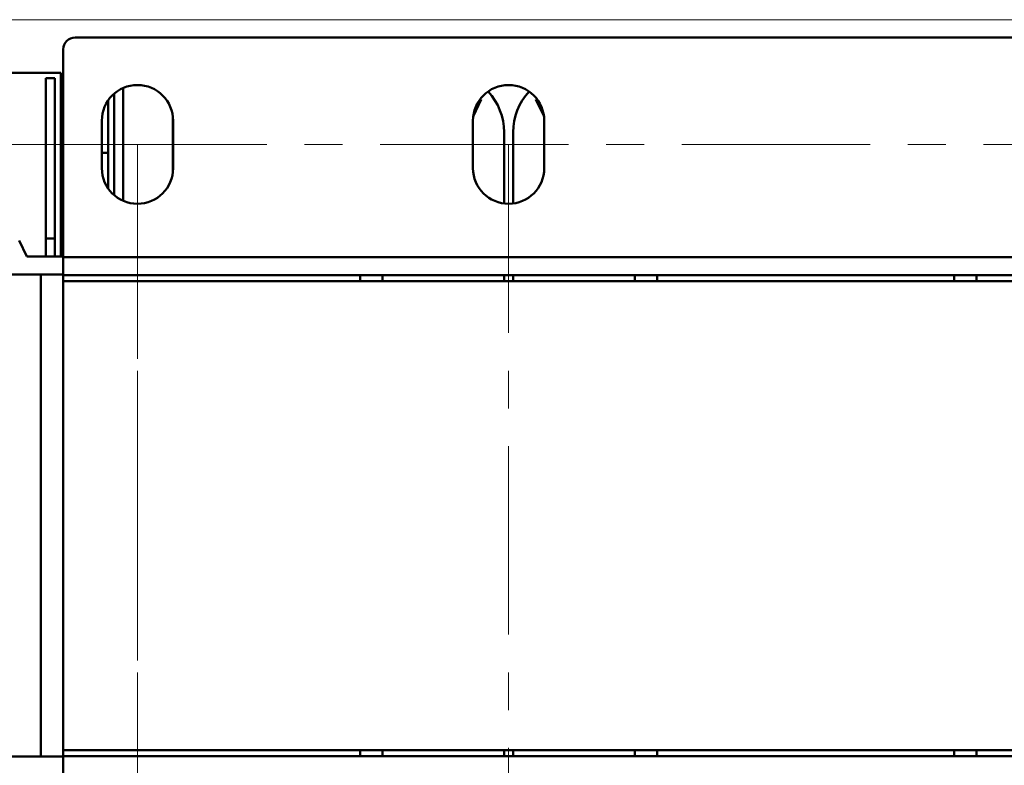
# Model space of a CAD drawing. Header units: millimetres. Extents: x 0 to 742, y 0 to 1050.
# Tile 7 of 9: x 169 to 334, y 817 to 942. Entities that reach past the tile are written whole.
import ezdxf

# ---------------------------------------------------------------- set-up
doc = ezdxf.new("R2010")
doc.units = ezdxf.units.MM
doc.header["$LTSCALE"] = 2.5
doc.linetypes.add('CENTERX2', pattern=[20.32, 12.7, -2.54, 2.54, -2.54])
doc.styles.add('SLDTEXTSTYLE0', font='TXT', dxfattribs={"width": 0.7})
doc.styles.add('SLDTEXTSTYLE1', font='TXT', dxfattribs={"width": 0.7, "bigfont": 'bigfont'})
doc.dimstyles.new('SLDDIMSTYLE0', dxfattribs={"dimtxt": 12.5, "dimasz": 12.5, "dimexe": 0, "dimexo": 0.0625, "dimgap": 3.125, "dimtad": 2, "dimdec": 1, "dimrnd": 1e-09, "dimzin": 12, "dimdsep": 46, "dimtxsty": 'SLDTEXTSTYLE0', "dimsah": 1, "dimcen": 0.09, "dimadec": 0, "dimazin": 3, "dimtfac": 1, "dimtdec": 3, "dimtofl": 0, "dimtmove": 0, "dimatfit": 3, "dimfxl": 1, "dimfrac": 2, "dimtolj": 1, "dimtzin": 12, "dimarcsym": 0})

# ---------------------------------------------------------------- blocks, each defined once
blk = doc.blocks.new('_D_2')
at = {"color": 7, "linetype": 'Continuous', "lineweight": 0}
for p, q in [((188.38, 921.23), (123.4, 921.23)), ((125.9, 921.23), (125.9, 796.23)), ((188.38, 796.23), (123.4, 796.23))]:
    blk.add_line(p, q, dxfattribs=at)
at = {"color": 7, "linetype": 'Continuous', "lineweight": 18}
for points in [[(125.9, 921.23), (123.98, 908.73), (127.83, 908.73)], [(125.9, 796.23), (127.83, 808.73), (123.98, 808.73)]]:
    blk.add_solid(points, dxfattribs=at)
at = {"color": 7, "linetype": 'Continuous', "lineweight": 18, "insert": (109.79, 852.51), "char_height": 12.5, "attachment_point": 1, "rotation": 90, "style": 'SLDTEXTSTYLE1'}
blk.add_mtext('Г1', dxfattribs=at)
blk = doc.blocks.new('_D_6')
at = {"color": 7, "linetype": 'Continuous', "lineweight": 0}
for p, q in [((475.88, 942.23), (103.4, 942.23)), ((105.9, 726.97), (105.9, 942.23)), ((320.43, 726.97), (103.4, 726.97))]:
    blk.add_line(p, q, dxfattribs=at)
at = {"color": 7, "linetype": 'Continuous', "lineweight": 18}
for points in [[(105.9, 942.23), (103.98, 929.73), (107.83, 929.73)], [(105.9, 726.97), (107.83, 739.47), (103.98, 739.47)]]:
    blk.add_solid(points, dxfattribs=at)
at = {"color": 7, "linetype": 'Continuous', "lineweight": 18, "insert": (89.79, 831.05), "char_height": 12.5, "attachment_point": 1, "rotation": 90, "style": 'SLDTEXTSTYLE1'}
blk.add_mtext('Г', dxfattribs=at)

msp = doc.modelspace()

# ---------------------------------------------------------------- linework, layer by layer
at = {"color": 7, "linetype": 'Continuous', "lineweight": 50}
for p, q in [((423.9, 939.23), (177.9, 939.23)), ((175.9, 937.23), (175.9, 902.23)), ((161.65, 933.28), (175.47, 933.28)), ((174.47, 932.38), (172.97, 932.38)), ((172.97, 905.38), (172.97, 932.38)), ((174.47, 905.38), (174.47, 932.38)), ((175.47, 902.38), (175.47, 933.28)), ((185.97, 911.74), (185.97, 930.71)), ((183.47, 928.65), (183.47, 913.81)), ((184.47, 912.7), (184.47, 929.76)), ((246.3, 928.77), (244.94, 925.91)), ((246.12, 928.86), (246.3, 928.77)), ((255.5, 928.77), (255.68, 928.86)), ((256.86, 925.91), (255.5, 928.77)), ((182.4, 917.23), (182.4, 925.23)), ((194.37, 916.63), (194.37, 925.83)), ((194.4, 925.23), (194.4, 917.23)), ((244.9, 917.23), (244.9, 925.23)), ((256.9, 925.23), (256.9, 917.23)), ((250.15, 923.28), (250.15, 911.28)), ((251.65, 911.28), (251.65, 923.28)), ((175.47, 919.83), (175.9, 919.83)), ((182.4, 919.83), (183.47, 919.83)), ((172.97, 902.38), (172.97, 905.38)), ((172.97, 905.38), (174.47, 905.38)), ((174.47, 905.38), (174.47, 902.38)), ((168.47, 905.04), (169.76, 902.33)), ((169.76, 902.33), (175.9, 902.33)), ((174.47, 902.38), (172.97, 902.38)), ((175.9, 902.83), (175.47, 902.83)), ((175.9, 902.38), (175.47, 902.38)), ((425.9, 902.23), (175.9, 902.23)), ((175.9, 902.23), (175.9, 899.23)), ((175.9, 899.32), (160.76, 899.32)), ((172.14, 818.14), (172.14, 899.32)), ((425.9, 899.23), (175.9, 899.23)), ((175.9, 898.23), (175.9, 899.23)), ((175.9, 899.23), (225.9, 899.23)), ((225.9, 899.23), (225.9, 898.23)), ((229.66, 899.23), (229.66, 898.23)), ((250.15, 899.23), (250.15, 898.23)), ((251.65, 898.23), (251.65, 899.23)), ((272.14, 898.23), (272.14, 899.23)), ((275.9, 898.23), (275.9, 899.23)), ((275.9, 899.23), (325.9, 899.23)), ((325.9, 899.23), (325.9, 898.23)), ((329.66, 899.23), (329.66, 898.23)), ((225.9, 898.23), (175.9, 898.23)), ((425.9, 898.23), (175.9, 898.23)), ((175.9, 819.23), (175.9, 898.23)), ((325.9, 898.23), (275.9, 898.23)), ((175.9, 818.23), (175.9, 819.23)), ((175.9, 819.23), (225.9, 819.23)), ((425.9, 819.23), (175.9, 819.23)), ((225.9, 819.23), (225.9, 818.23)), ((229.66, 819.23), (229.66, 818.23)), ((250.15, 819.23), (250.15, 818.23)), ((251.65, 818.23), (251.65, 819.23)), ((272.14, 818.23), (272.14, 819.23)), ((275.9, 818.23), (275.9, 819.23)), ((275.9, 819.23), (325.9, 819.23)), ((325.9, 819.23), (325.9, 818.23)), ((329.66, 819.23), (329.66, 818.23)), ((160.76, 818.14), (175.9, 818.14)), ((175.9, 818.23), (425.9, 818.23)), ((175.9, 818.23), (175.9, 815.23)), ((225.9, 818.23), (175.9, 818.23)), ((325.9, 818.23), (275.9, 818.23))]:
    msp.add_line(p, q, dxfattribs=at)
at = {"color": 7, "linetype": 'CENTERX2', "lineweight": 18}
for p, q in [((188.4, 921.23), (182.4, 921.23)), ((413.4, 921.23), (188.4, 921.23)), ((188.4, 921.23), (188.4, 796.23)), ((250.9, 921.23), (250.9, 796.23)), ((188.4, 796.23), (188.4, 891.53))]:
    msp.add_line(p, q, dxfattribs=at)
at = {"color": 7, "linetype": 'Continuous', "lineweight": 50}
for centre, radius, start, end in [((177.9, 937.23), 2, 90, 180), ((188.4, 925.23), 6, 0, 180), ((250.9, 925.23), 6, 0, 180), ((240.15, 923.28), 10, 0, 43.2297), ((261.65, 923.28), 10, 136.7691, 180), ((188.4, 917.23), 6, 180, 0), ((250.9, 917.23), 6, 180, 0)]:
    msp.add_arc(centre, radius, start, end, dxfattribs=at)

# ---------------------------------------------------------------- dimensions: what is measured, and where the dimension line sits
at = {"color": 7, "linetype": 'Continuous', "lineweight": 18}
for base, p1, p2, text, picture, middle in [((105.9, 942.23), (320.45, 726.97), (475.9, 942.23), 'Г', '_D_6', (105.9, 834.6)), ((125.9, 796.23), (188.4, 921.23), (188.4, 796.23), 'Г1', '_D_2', (125.9, 858.73))]:
    dim = msp.add_linear_dim(base=base, p1=p1, p2=p2, angle=90, text=text, dimstyle='SLDDIMSTYLE0', dxfattribs=at)
    dim.commit()
    dim.dimension.update_dxf_attribs({"geometry": picture, "text_midpoint": middle, "dimtype": 160})

doc.saveas('drawing.dxf')
